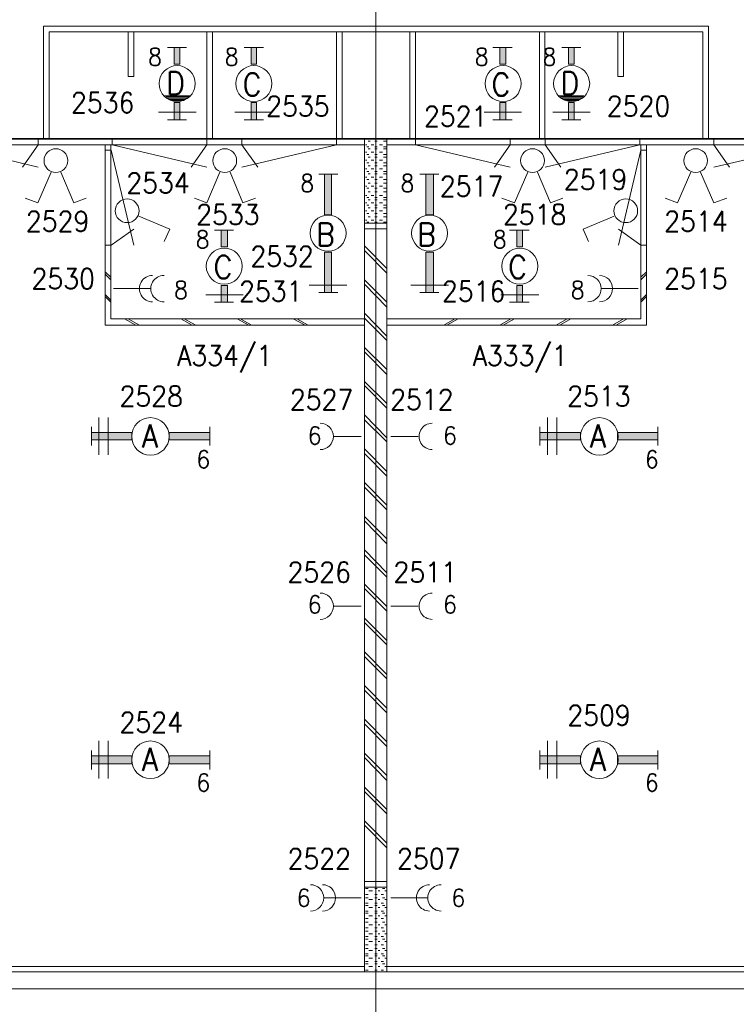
# Model space of a CAD drawing. Header units: metres. Extents: x -119 to 0, y 0 to 84.
# Tile 8 of 53: x -99.72 to -93.37, y 40.23 to 48.96. Entities that reach past the tile are written whole.
import ezdxf
from ezdxf.enums import TextEntityAlignment as Align

# ---------------------------------------------------------------- set-up
doc = ezdxf.new("R2010")
doc.units = ezdxf.units.M
doc.header["$MEASUREMENT"] = 0
doc.layers.add('Level 1', color=1, linetype='Continuous', lineweight=0)
doc.styles.add('Style-STANDARD', font='STANDARD.shx')

# ---------------------------------------------------------------- blocks, each defined once
blk = doc.blocks.new('FCAD33')
at = {"layer": 'Level 1', "color": 1, "linetype": 'Continuous', "lineweight": 0}
blk.add_circle((0, 0), 1, dxfattribs=at)
blk = doc.blocks.new('FCAD34')
at = {"layer": 'Level 1', "color": 1, "linetype": 'Continuous', "lineweight": 0}
blk.add_circle((0, 0), 1, dxfattribs=at)
blk = doc.blocks.new('FCAD35')
at = {"layer": 'Level 1', "color": 1, "linetype": 'Continuous', "lineweight": 0}
blk.add_circle((0, 0), 1, dxfattribs=at)
blk = doc.blocks.new('FCAD36')
at = {"layer": 'Level 1', "color": 1, "linetype": 'Continuous', "lineweight": 0}
blk.add_circle((0, 0), 1, dxfattribs=at)

msp = doc.modelspace()

# ---------------------------------------------------------------- linework, layer by layer
at = {"layer": 'Level 1', "color": 11, "linetype": 'Continuous', "lineweight": 0}
for p, q in [((-96.5632, 62.0781), (-96.5632, 35.3542)), ((-106.4536, 47.8994), (-6.9068, 47.8994)), ((-106.4536, 40.3676), (-6.9068, 40.3676))]:
    msp.add_line(p, q, dxfattribs=at)
at = {"layer": 'Level 1', "color": 1, "linetype": 'Continuous', "lineweight": 0}
for p, q in [((-99.5104, 47.8994), (-99.5104, 48.9013)), ((-99.5104, 48.9013), (-93.616, 48.9013)), ((-93.616, 47.8994), (-93.616, 48.9013)), ((-99.4598, 47.8994), (-99.4598, 48.8506)), ((-99.4598, 48.8506), (-93.6667, 48.8506)), ((-98.7619, 48.8506), (-98.7619, 48.453)), ((-98.7113, 48.453), (-98.7113, 48.8506)), ((-98.0641, 47.8994), (-98.0641, 48.8506)), ((-98.0134, 47.8994), (-98.0134, 48.8506)), ((-96.9141, 47.8994), (-96.9141, 48.8506)), ((-96.8634, 47.8994), (-96.8634, 48.8506)), ((-96.263, 47.8994), (-96.263, 48.8506)), ((-96.2123, 47.8994), (-96.2123, 48.8506)), ((-95.113, 47.8994), (-95.113, 48.8506)), ((-95.0662, 47.8994), (-95.0662, 48.8506)), ((-94.4191, 48.453), (-94.4191, 48.8506)), ((-94.3684, 48.8506), (-94.3684, 48.453)), ((-93.6667, 47.8994), (-93.6667, 48.8506)), ((-98.2434, 48.7103), (-98.4111, 48.7103)), ((-97.5612, 48.7103), (-97.7328, 48.7103)), ((-95.3547, 48.7103), (-95.5262, 48.7103)), ((-94.7465, 48.7103), (-94.9142, 48.7103)), ((-98.7619, 48.453), (-98.7113, 48.453)), ((-94.3684, 48.453), (-94.4191, 48.453)), ((-98.2123, 48.2815), (-98.4423, 48.2815)), ((-98.2201, 48.2737), (-98.4228, 48.2737)), ((-98.2318, 48.262), (-98.4111, 48.262)), ((-94.7192, 48.2815), (-94.9454, 48.2815)), ((-94.727, 48.2737), (-94.9259, 48.2737)), ((-94.7387, 48.262), (-94.9142, 48.262)), ((-98.2512, 48.2503), (-98.4033, 48.2503)), ((-98.2629, 48.2425), (-98.3721, 48.2425)), ((-94.7543, 48.2503), (-94.9064, 48.2503)), ((-94.766, 48.2425), (-94.8752, 48.2425)), ((-98.1577, 48.1372), (-98.4929, 48.1372)), ((-97.4832, 48.1372), (-97.8146, 48.1372)), ((-95.2728, 48.1372), (-95.6042, 48.1372)), ((-94.6647, 48.1372), (-94.996, 48.1372)), ((-98.2434, 48.071), (-98.4111, 48.071)), ((-97.5612, 48.071), (-97.7328, 48.071)), ((-95.3547, 48.071), (-95.5262, 48.071)), ((-94.7465, 48.071), (-94.9142, 48.071)), ((-100.6592, 47.9037), (-92.4735, 47.9037)), ((-100.4578, 47.8487), (-96.6646, 47.8487)), ((-100.3976, 47.8496), (-99.5576, 47.6496)), ((-99.5576, 47.8496), (-99.6976, 47.6496)), ((-99.5576, 47.8996), (-99.5576, 47.8496)), ((-98.9647, 46.2504), (-98.9647, 47.8487)), ((-98.914, 46.3049), (-98.914, 47.8487)), ((-98.9017, 47.8996), (-98.9017, 47.8496)), ((-98.9017, 47.8496), (-98.0617, 47.6496)), ((-98.0617, 47.8496), (-98.2017, 47.6496)), ((-98.0617, 47.8996), (-98.0617, 47.8496)), ((-97.7519, 47.8996), (-97.7519, 47.8496)), ((-96.9119, 47.8496), (-97.7519, 47.6496)), ((-97.7519, 47.8496), (-97.6119, 47.6496)), ((-96.9119, 47.8996), (-96.9119, 47.8496)), ((-96.6646, 40.5196), (-96.6646, 47.8994)), ((-96.6451, 47.8487), (-96.6568, 47.8487)), ((-96.6256, 47.8292), (-96.6451, 47.8292)), ((-96.6139, 47.8799), (-96.6334, 47.8799)), ((-96.5827, 47.8487), (-96.6061, 47.8487)), ((-96.5515, 47.8799), (-96.5749, 47.8799)), ((-96.5515, 47.8292), (-96.5749, 47.8292)), ((-96.5047, 47.8487), (-96.532, 47.8487)), ((-96.4735, 47.8799), (-96.4969, 47.8799)), ((-96.4735, 47.8292), (-96.4969, 47.8292)), ((-96.4658, 40.5196), (-96.4658, 47.8994)), ((-96.4658, 47.8487), (-92.6687, 47.8487)), ((-96.2136, 47.8996), (-96.2136, 47.8496)), ((-96.2136, 47.8496), (-95.3736, 47.6496)), ((-95.3736, 47.8496), (-95.5136, 47.6496)), ((-95.3736, 47.8996), (-95.3736, 47.8496)), ((-95.0639, 47.8996), (-95.0639, 47.8496)), ((-94.2239, 47.8496), (-95.0639, 47.6496)), ((-95.0639, 47.8496), (-94.9239, 47.6496)), ((-94.2239, 47.8996), (-94.2239, 47.8496)), ((-94.2163, 46.3049), (-94.2163, 47.8487)), ((-94.1657, 46.2504), (-94.1657, 47.8487)), ((-93.568, 47.8996), (-93.568, 47.8496)), ((-92.728, 47.8496), (-93.568, 47.6496)), ((-93.568, 47.8496), (-93.428, 47.6496)), ((-98.9616, 47.8), (-98.9116, 47.8)), ((-98.9116, 47.8), (-98.7116, 46.96)), ((-96.6451, 47.7825), (-96.6568, 47.7825)), ((-96.6256, 47.763), (-96.6451, 47.763)), ((-96.6139, 47.8136), (-96.6334, 47.8136)), ((-96.6139, 47.7396), (-96.6334, 47.7396)), ((-96.5827, 47.7825), (-96.6061, 47.7825)), ((-96.5515, 47.8136), (-96.5749, 47.8136)), ((-96.5515, 47.763), (-96.5749, 47.763)), ((-96.5515, 47.7396), (-96.5749, 47.7396)), ((-96.5047, 47.7825), (-96.532, 47.7825)), ((-96.4735, 47.8136), (-96.4969, 47.8136)), ((-96.4735, 47.763), (-96.4969, 47.763)), ((-96.4735, 47.7396), (-96.4969, 47.7396)), ((-94.2139, 47.8), (-94.4139, 46.96)), ((-94.1639, 47.8), (-94.2139, 47.8)), ((-96.6451, 47.7123), (-96.6568, 47.7123)), ((-96.6256, 47.6889), (-96.6451, 47.6889)), ((-96.6139, 47.6616), (-96.6334, 47.6616)), ((-96.5827, 47.7123), (-96.6061, 47.7123)), ((-96.5515, 47.6889), (-96.5749, 47.6889)), ((-96.5515, 47.6616), (-96.5749, 47.6616)), ((-96.5047, 47.7123), (-96.532, 47.7123)), ((-96.4735, 47.6889), (-96.4969, 47.6889)), ((-96.4735, 47.6616), (-96.4969, 47.6616)), ((-99.4442, 47.607), (-99.5611, 47.3341)), ((-99.3584, 47.607), (-99.2415, 47.3341)), ((-97.9472, 47.607), (-98.0641, 47.3341)), ((-97.8575, 47.607), (-97.7444, 47.3341)), ((-97.07, 47.5875), (-96.9024, 47.5875)), ((-96.6451, 47.6343), (-96.6568, 47.6343)), ((-96.6451, 47.5603), (-96.6568, 47.5603)), ((-96.6256, 47.6109), (-96.6451, 47.6109)), ((-96.6139, 47.5914), (-96.6334, 47.5914)), ((-96.5827, 47.6343), (-96.6061, 47.6343)), ((-96.5827, 47.5603), (-96.6061, 47.5603)), ((-96.5515, 47.6109), (-96.5749, 47.6109)), ((-96.5515, 47.5914), (-96.5749, 47.5914)), ((-96.5047, 47.6343), (-96.532, 47.6343)), ((-96.5047, 47.5603), (-96.532, 47.5603)), ((-96.4735, 47.6109), (-96.4969, 47.6109)), ((-96.4735, 47.5914), (-96.4969, 47.5914)), ((-96.1734, 47.5875), (-96.0057, 47.5875)), ((-95.2182, 47.607), (-95.3352, 47.3341)), ((-95.1325, 47.607), (-95.0155, 47.3341)), ((-93.7719, 47.607), (-93.8889, 47.3341)), ((-93.6862, 47.607), (-93.5692, 47.3341)), ((-96.6451, 47.4823), (-96.6568, 47.4823)), ((-96.6256, 47.5408), (-96.6451, 47.5408)), ((-96.6139, 47.5096), (-96.6334, 47.5096)), ((-96.5827, 47.4823), (-96.6061, 47.4823)), ((-96.5515, 47.5408), (-96.5749, 47.5408)), ((-96.5515, 47.5096), (-96.5749, 47.5096)), ((-96.5047, 47.4823), (-96.532, 47.4823)), ((-96.4735, 47.5408), (-96.4969, 47.5408)), ((-96.4735, 47.5096), (-96.4969, 47.5096)), ((-96.6451, 47.4004), (-96.6568, 47.4004)), ((-96.6256, 47.4628), (-96.6451, 47.4628)), ((-96.6139, 47.4316), (-96.6334, 47.4316)), ((-96.5827, 47.4004), (-96.6061, 47.4004)), ((-96.5515, 47.4628), (-96.5749, 47.4628)), ((-96.5515, 47.4316), (-96.5749, 47.4316)), ((-96.5047, 47.4004), (-96.532, 47.4004)), ((-96.4735, 47.4628), (-96.4969, 47.4628)), ((-96.4735, 47.4316), (-96.4969, 47.4316)), ((-99.5611, 47.3341), (-99.6742, 47.377)), ((-99.2415, 47.3341), (-99.1323, 47.377)), ((-98.0641, 47.3341), (-98.1733, 47.377)), ((-97.7444, 47.3341), (-97.6314, 47.377)), ((-96.6451, 47.3341), (-96.6568, 47.3341)), ((-96.6256, 47.3809), (-96.6451, 47.3809)), ((-96.6256, 47.3146), (-96.6451, 47.3146)), ((-96.6139, 47.3614), (-96.6334, 47.3614)), ((-96.5827, 47.3341), (-96.6061, 47.3341)), ((-96.5515, 47.3809), (-96.5749, 47.3809)), ((-96.5515, 47.3614), (-96.5749, 47.3614)), ((-96.5515, 47.3146), (-96.5749, 47.3146)), ((-96.5047, 47.3341), (-96.532, 47.3341)), ((-96.4735, 47.3809), (-96.4969, 47.3809)), ((-96.4735, 47.3614), (-96.4969, 47.3614)), ((-96.4735, 47.3146), (-96.4969, 47.3146)), ((-95.3352, 47.3341), (-95.4483, 47.377)), ((-95.0155, 47.3341), (-94.9064, 47.377)), ((-93.8889, 47.3341), (-93.998, 47.377)), ((-93.5692, 47.3341), (-93.4522, 47.377)), ((-98.6645, 47.2172), (-98.3916, 47.1002)), ((-96.6451, 47.264), (-96.6568, 47.264)), ((-96.6256, 47.2406), (-96.6451, 47.2406)), ((-96.6139, 47.2913), (-96.6334, 47.2913)), ((-96.6139, 47.2094), (-96.6334, 47.2094)), ((-96.5827, 47.264), (-96.6061, 47.264)), ((-96.5515, 47.2913), (-96.5749, 47.2913)), ((-96.5515, 47.2406), (-96.5749, 47.2406)), ((-96.5515, 47.2094), (-96.5749, 47.2094)), ((-96.5047, 47.264), (-96.532, 47.264)), ((-96.4735, 47.2913), (-96.4969, 47.2913)), ((-96.4735, 47.2406), (-96.4969, 47.2406)), ((-96.4735, 47.2094), (-96.4969, 47.2094)), ((-94.4503, 47.2172), (-94.727, 47.1002)), ((-96.4658, 47.1548), (-96.6646, 47.1548)), ((-96.6451, 47.1821), (-96.6568, 47.1821)), ((-96.6256, 47.1626), (-96.6451, 47.1626)), ((-96.5827, 47.1821), (-96.6061, 47.1821)), ((-96.5515, 47.1626), (-96.5749, 47.1626)), ((-96.5047, 47.1821), (-96.532, 47.1821)), ((-96.4735, 47.1626), (-96.4969, 47.1626)), ((-98.9116, 46.96), (-98.7116, 47.1)), ((-98.3916, 47.1002), (-98.4423, 46.9911)), ((-97.8263, 47.0924), (-97.9939, 47.0924)), ((-96.4658, 47.1041), (-96.6646, 47.1041)), ((-95.2065, 47.0924), (-95.3781, 47.0924)), ((-94.727, 47.1002), (-94.6803, 46.9911)), ((-94.2139, 46.96), (-94.4139, 47.1)), ((-98.9616, 46.96), (-98.9116, 46.96)), ((-96.4658, 46.7533), (-96.6646, 46.9521)), ((-94.1639, 46.96), (-94.2139, 46.96)), ((-96.4658, 46.7104), (-96.6646, 46.9131)), ((-98.914, 46.6753), (-98.9647, 46.7221)), ((-98.914, 46.6519), (-98.9647, 46.7026)), ((-94.2163, 46.6753), (-94.1657, 46.7221)), ((-94.2163, 46.6519), (-94.1657, 46.7026)), ((-96.8205, 46.6051), (-97.1558, 46.6051)), ((-96.4658, 46.4531), (-96.6646, 46.6519)), ((-96.4658, 46.4102), (-96.6646, 46.6129)), ((-95.92, 46.6051), (-96.2552, 46.6051)), ((-98.914, 46.4726), (-98.9647, 46.5233)), ((-98.5631, 46.5739), (-98.8906, 46.5739)), ((-97.7406, 46.5194), (-98.0719, 46.5194)), ((-97.07, 46.5389), (-96.9024, 46.5389)), ((-96.1734, 46.5389), (-96.0057, 46.5389)), ((-95.1208, 46.5194), (-95.4561, 46.5194)), ((-94.5633, 46.5739), (-94.2397, 46.5739)), ((-94.2163, 46.4726), (-94.1657, 46.5233)), ((-98.914, 46.4531), (-98.9647, 46.5038)), ((-97.8263, 46.4531), (-97.9939, 46.4531)), ((-95.2065, 46.4531), (-95.3781, 46.4531)), ((-94.2163, 46.4531), (-94.1657, 46.5038)), ((-96.4658, 46.1529), (-96.6646, 46.3556)), ((-96.6646, 46.2504), (-98.9647, 46.2504)), ((-96.6646, 46.3049), (-98.914, 46.3049)), ((-98.6918, 46.2504), (-98.7931, 46.3049)), ((-98.6606, 46.2504), (-98.7619, 46.3049)), ((-98.1928, 46.2504), (-98.2941, 46.3049)), ((-98.1616, 46.2504), (-98.2629, 46.3049)), ((-97.6899, 46.2504), (-97.7951, 46.3049)), ((-97.6665, 46.2504), (-97.7639, 46.3049)), ((-97.1909, 46.2504), (-97.2961, 46.3049)), ((-97.1636, 46.2504), (-97.2649, 46.3049)), ((-96.4658, 46.1139), (-96.6646, 46.3127)), ((-96.4658, 46.3049), (-94.2163, 46.3049)), ((-96.4658, 46.2504), (-94.1657, 46.2504)), ((-95.9628, 46.2504), (-95.8654, 46.3049)), ((-95.9356, 46.2504), (-95.8342, 46.3049)), ((-95.4638, 46.2504), (-95.3664, 46.3049)), ((-95.4366, 46.2504), (-95.3352, 46.3049)), ((-94.9648, 46.2504), (-94.8674, 46.3049)), ((-94.9337, 46.2504), (-94.8362, 46.3049)), ((-94.4659, 46.2504), (-94.3684, 46.3049)), ((-94.4347, 46.2504), (-94.3372, 46.3049)), ((-96.4658, 45.8566), (-96.6646, 46.0515)), ((-96.4658, 45.8137), (-96.6646, 46.0126)), ((-96.4658, 45.5564), (-96.6646, 45.7514)), ((-96.4658, 45.5136), (-96.6646, 45.7163)), ((-99.0192, 45.1003), (-99.0192, 45.4317)), ((-98.9374, 45.1003), (-98.9374, 45.4317)), ((-96.4658, 45.2524), (-96.6646, 45.4551)), ((-96.4658, 45.2173), (-96.6646, 45.4122)), ((-95.0428, 45.1003), (-95.0428, 45.4317)), ((-94.961, 45.1003), (-94.961, 45.4317)), ((-99.0855, 45.3498), (-99.0855, 45.1822)), ((-98.0368, 45.3498), (-98.0368, 45.1822)), ((-95.1091, 45.3498), (-95.1091, 45.1822)), ((-94.0643, 45.3498), (-94.0643, 45.1822)), ((-96.6958, 45.2641), (-96.9375, 45.2641)), ((-96.4307, 45.2641), (-96.189, 45.2641)), ((-96.4658, 44.9522), (-96.6646, 45.1549)), ((-96.4658, 44.9132), (-96.6646, 45.112)), ((-96.4658, 44.6559), (-96.6646, 44.8547)), ((-96.4658, 44.613), (-96.6646, 44.8157)), ((-96.4658, 44.3557), (-96.6646, 44.5545)), ((-96.4658, 44.3128), (-96.6646, 44.5156)), ((-96.4658, 44.0555), (-96.6646, 44.2583)), ((-96.4658, 44.0166), (-96.6646, 44.2154)), ((-96.4658, 43.7554), (-96.6646, 43.9542)), ((-96.4658, 43.7164), (-96.6646, 43.9152)), ((-96.6958, 43.7593), (-96.9375, 43.7593)), ((-96.4307, 43.7593), (-96.189, 43.7593)), ((-96.4658, 43.4552), (-96.6646, 43.654)), ((-96.4658, 43.4162), (-96.6646, 43.615)), ((-96.4658, 43.155), (-96.6646, 43.3538)), ((-96.4658, 43.116), (-96.6646, 43.3148)), ((-96.4658, 42.8548), (-96.6646, 43.0575)), ((-96.4658, 42.8158), (-96.6646, 43.0146)), ((-96.4658, 42.5585), (-96.6646, 42.7574)), ((-96.4658, 42.5157), (-96.6646, 42.7184)), ((-99.0192, 42.2311), (-99.0192, 42.5663)), ((-98.9374, 42.2311), (-98.9374, 42.5663)), ((-95.0428, 42.2311), (-95.0428, 42.5663)), ((-94.961, 42.2311), (-94.961, 42.5663)), ((-99.0855, 42.4806), (-99.0855, 42.3129)), ((-98.0368, 42.4806), (-98.0368, 42.3129)), ((-96.4658, 42.2583), (-96.6646, 42.4572)), ((-96.4658, 42.2155), (-96.6646, 42.4182)), ((-95.1091, 42.4806), (-95.1091, 42.3129)), ((-94.0643, 42.4806), (-94.0643, 42.3129)), ((-96.4658, 41.9582), (-96.6646, 42.157)), ((-96.4658, 41.9192), (-96.6646, 42.118)), ((-96.4658, 41.658), (-96.6646, 41.8568)), ((-96.4658, 41.619), (-96.6646, 41.8178)), ((-96.6646, 41.3188), (-96.4658, 41.3188)), ((-96.6646, 41.2681), (-96.4658, 41.2681)), ((-96.6568, 41.2565), (-96.6334, 41.2565)), ((-96.6568, 41.2058), (-96.6334, 41.2058)), ((-96.6256, 41.237), (-96.5944, 41.237)), ((-96.5749, 41.2565), (-96.5515, 41.2565)), ((-96.5749, 41.2058), (-96.5515, 41.2058)), ((-96.5437, 41.237), (-96.5281, 41.237)), ((-96.5164, 41.2058), (-96.4969, 41.2058)), ((-96.5047, 41.2565), (-96.4852, 41.2565)), ((-96.4852, 41.237), (-96.4735, 41.237)), ((-97.0193, 41.1746), (-96.6958, 41.1746)), ((-96.6568, 41.1746), (-96.6334, 41.1746)), ((-96.6568, 41.1278), (-96.6334, 41.1278)), ((-96.6568, 41.1083), (-96.6334, 41.1083)), ((-96.6256, 41.159), (-96.5944, 41.159)), ((-96.5749, 41.1746), (-96.5515, 41.1746)), ((-96.5749, 41.1278), (-96.5515, 41.1278)), ((-96.5749, 41.1083), (-96.5515, 41.1083)), ((-96.5437, 41.159), (-96.5281, 41.159)), ((-96.5164, 41.1278), (-96.4969, 41.1278)), ((-96.5047, 41.1746), (-96.4852, 41.1746)), ((-96.5047, 41.1083), (-96.4852, 41.1083)), ((-96.4852, 41.159), (-96.4735, 41.159)), ((-96.1071, 41.1746), (-96.4307, 41.1746)), ((-96.6568, 41.0576), (-96.6334, 41.0576)), ((-96.6568, 41.0381), (-96.6334, 41.0381)), ((-96.6256, 41.0888), (-96.5944, 41.0888)), ((-96.6256, 41.0147), (-96.5944, 41.0147)), ((-96.5749, 41.0576), (-96.5515, 41.0576)), ((-96.5749, 41.0381), (-96.5515, 41.0381)), ((-96.5437, 41.0888), (-96.5281, 41.0888)), ((-96.5437, 41.0147), (-96.5281, 41.0147)), ((-96.5164, 41.0576), (-96.4969, 41.0576)), ((-96.5047, 41.0381), (-96.4852, 41.0381)), ((-96.4852, 41.0888), (-96.4735, 41.0888)), ((-96.4852, 41.0147), (-96.4735, 41.0147)), ((-96.6568, 40.9914), (-96.6334, 40.9914)), ((-96.6568, 40.9602), (-96.6334, 40.9602)), ((-96.6256, 40.9368), (-96.5944, 40.9368)), ((-96.5749, 40.9914), (-96.5515, 40.9914)), ((-96.5749, 40.9602), (-96.5515, 40.9602)), ((-96.5437, 40.9368), (-96.5281, 40.9368)), ((-96.5164, 40.9914), (-96.4969, 40.9914)), ((-96.5047, 40.9602), (-96.4852, 40.9602)), ((-96.4852, 40.9368), (-96.4735, 40.9368)), ((-96.6568, 40.9095), (-96.6334, 40.9095)), ((-96.6568, 40.8783), (-96.6334, 40.8783)), ((-96.6256, 40.8549), (-96.5944, 40.8549)), ((-96.5749, 40.9095), (-96.5515, 40.9095)), ((-96.5749, 40.8783), (-96.5515, 40.8783)), ((-96.5437, 40.8549), (-96.5281, 40.8549)), ((-96.5164, 40.9095), (-96.4969, 40.9095)), ((-96.5047, 40.8783), (-96.4852, 40.8783)), ((-96.4852, 40.8549), (-96.4735, 40.8549)), ((-96.6568, 40.8315), (-96.6334, 40.8315)), ((-96.6568, 40.8081), (-96.6334, 40.8081)), ((-96.6568, 40.7575), (-96.6334, 40.7575)), ((-96.6256, 40.7886), (-96.5944, 40.7886)), ((-96.5749, 40.8315), (-96.5515, 40.8315)), ((-96.5749, 40.8081), (-96.5515, 40.8081)), ((-96.5749, 40.7575), (-96.5515, 40.7575)), ((-96.5437, 40.7886), (-96.5281, 40.7886)), ((-96.5164, 40.8315), (-96.4969, 40.8315)), ((-96.5164, 40.7575), (-96.4969, 40.7575)), ((-96.5047, 40.8081), (-96.4852, 40.8081)), ((-96.4852, 40.7886), (-96.4735, 40.7886)), ((-96.6568, 40.7263), (-96.6334, 40.7263)), ((-96.6568, 40.6795), (-96.6334, 40.6795)), ((-96.6256, 40.7068), (-96.5944, 40.7068)), ((-96.5749, 40.7263), (-96.5515, 40.7263)), ((-96.5749, 40.6795), (-96.5515, 40.6795)), ((-96.5437, 40.7068), (-96.5281, 40.7068)), ((-96.5164, 40.6795), (-96.4969, 40.6795)), ((-96.5047, 40.7263), (-96.4852, 40.7263)), ((-96.4852, 40.7068), (-96.4735, 40.7068)), ((-96.6568, 40.66), (-96.6334, 40.66)), ((-96.6568, 40.6093), (-96.6334, 40.6093)), ((-96.6568, 40.5898), (-96.6334, 40.5898)), ((-96.6256, 40.6405), (-96.5944, 40.6405)), ((-96.5749, 40.66), (-96.5515, 40.66)), ((-96.5749, 40.6093), (-96.5515, 40.6093)), ((-96.5749, 40.5898), (-96.5515, 40.5898)), ((-96.5437, 40.6405), (-96.5281, 40.6405)), ((-96.5164, 40.6093), (-96.4969, 40.6093)), ((-96.5047, 40.66), (-96.4852, 40.66)), ((-96.5047, 40.5898), (-96.4852, 40.5898)), ((-96.4852, 40.6405), (-96.4735, 40.6405)), ((-100.6488, 40.5196), (-44.5151, 40.5196)), ((-100.45, 40.5664), (-96.6646, 40.5664)), ((-96.6568, 40.5352), (-96.6334, 40.5352)), ((-96.6256, 40.5664), (-96.5944, 40.5664)), ((-96.5749, 40.5352), (-96.5515, 40.5352)), ((-96.5437, 40.5664), (-96.5281, 40.5664)), ((-96.5164, 40.5352), (-96.4969, 40.5352)), ((-96.4852, 40.5664), (-96.4735, 40.5664)), ((-96.4658, 40.5664), (-92.6687, 40.5664)), ((-100.8008, 40.3676), (-44.3669, 40.3676))]:
    msp.add_line(p, q, dxfattribs=at)
for centre, radius in [((-98.3253, 48.3906), 0.1598), ((-97.647, 48.3906), 0.1598), ((-95.4366, 48.3906), 0.1598), ((-94.8284, 48.3906), 0.1598), ((-99.4013, 47.7083), 0.1053), ((-97.9043, 47.7083), 0.1053), ((-95.1754, 47.7083), 0.1053), ((-93.729, 47.7083), 0.1053), ((-98.7697, 47.2639), 0.1053), ((-94.3489, 47.2639), 0.1053), ((-96.9882, 47.0651), 0.1598), ((-96.0876, 47.0651), 0.1598), ((-97.9082, 46.7727), 0.1598), ((-95.2884, 46.7727), 0.1598)]:
    msp.add_circle(centre, radius, dxfattribs=at)
for centre, start, end in [((-98.5436, 46.5739), 90.00002, 270.00016), ((-98.4423, 46.5739), 90.00002, 270.00016), ((-94.6842, 46.5739), 270.00006, 90.00005), ((-94.5828, 46.5739), 270.00006, 90.00005), ((-97.0583, 45.264), 270.00006, 89.99997), ((-96.0642, 45.264), 90.00002, 270.00013), ((-97.0583, 43.7592), 270.00006, 89.99997), ((-96.0642, 43.7592), 90.00002, 270.00013), ((-97.1441, 41.1745), 270.00006, 90.00005), ((-97.0388, 41.1745), 270.00006, 90.00005), ((-96.0876, 41.1745), 90.00002, 270.00019), ((-95.9862, 41.1745), 90.00002, 270.00019)]:
    msp.add_arc(centre, 0.117, start, end, dxfattribs=at)
at = {"layer": 'Level 1', "color": 1, "linetype": 'Continuous', "lineweight": 0, "extrusion": (0, 0, -1)}
for points in [[(98.3526, 48.5621), (98.3019, 48.5621), (98.3526, 48.7103), (98.3019, 48.7103)], [(97.6704, 48.5621), (97.6236, 48.5621), (97.6704, 48.7103), (97.6236, 48.7103)], [(95.4638, 48.5621), (95.4132, 48.5621), (95.4638, 48.7103), (95.4132, 48.7103)], [(94.8557, 48.5621), (94.805, 48.5621), (94.8557, 48.7103), (94.805, 48.7103)], [(98.3526, 48.071), (98.3019, 48.071), (98.3526, 48.223), (98.3019, 48.223)], [(97.6704, 48.071), (97.6236, 48.071), (97.6704, 48.223), (97.6236, 48.223)], [(95.4638, 48.071), (95.4132, 48.071), (95.4638, 48.223), (95.4132, 48.223)], [(94.8557, 48.071), (94.805, 48.071), (94.8557, 48.223), (94.805, 48.223)], [(97.0193, 47.2289), (97.0193, 47.5875), (96.957, 47.2289), (96.957, 47.5875)], [(96.1227, 47.2289), (96.1227, 47.5875), (96.0525, 47.2289), (96.0525, 47.5875)], [(97.9355, 46.9443), (97.8809, 46.9443), (97.9355, 47.0924), (97.8809, 47.0924)], [(95.3157, 46.9443), (95.265, 46.9443), (95.3157, 47.0924), (95.265, 47.0924)], [(97.9355, 46.4531), (97.8809, 46.4531), (97.9355, 46.6012), (97.8809, 46.6012)], [(95.3157, 46.4531), (95.265, 46.4531), (95.3157, 46.6012), (95.265, 46.6012)], [(98.3955, 45.2991), (98.0368, 45.2991), (98.3955, 45.2329), (98.0368, 45.2329)], [(94.423, 45.2991), (94.0643, 45.2991), (94.423, 45.2329), (94.0643, 45.2329)], [(98.3955, 42.4338), (98.0368, 42.4338), (98.3955, 42.3636), (98.0368, 42.3636)], [(94.423, 42.4338), (94.0643, 42.4338), (94.423, 42.3636), (94.0643, 42.3636)]]:
    msp.add_solid(points, dxfattribs=at)
at = {"layer": 'Level 1', "color": 1, "linetype": 'Continuous', "lineweight": 0}
for points in [[(-96.957, 46.8975), (-96.957, 46.5389), (-97.0193, 46.8975), (-97.0193, 46.5389)], [(-96.0525, 46.8975), (-96.0525, 46.5389), (-96.1227, 46.8975), (-96.1227, 46.5389)], [(-98.7269, 45.2329), (-99.0855, 45.2329), (-98.7269, 45.2991), (-99.0855, 45.2991)], [(-94.7504, 45.2329), (-95.1091, 45.2329), (-94.7504, 45.2991), (-95.1091, 45.2991)], [(-98.7269, 42.3636), (-99.0855, 42.3636), (-98.7269, 42.4338), (-99.0855, 42.4338)], [(-94.7504, 42.3636), (-95.1091, 42.3636), (-94.7504, 42.4338), (-95.1091, 42.4338)]]:
    msp.add_solid(points, dxfattribs=at)
for points in [[(-98.3526, 48.5621), (-98.3019, 48.5621), (-98.3019, 48.7103), (-98.3526, 48.7103)], [(-97.6704, 48.5621), (-97.6236, 48.5621), (-97.6236, 48.7103), (-97.6704, 48.7103)], [(-95.4638, 48.5621), (-95.4132, 48.5621), (-95.4132, 48.7103), (-95.4638, 48.7103)], [(-94.8557, 48.5621), (-94.805, 48.5621), (-94.805, 48.7103), (-94.8557, 48.7103)], [(-98.3526, 48.071), (-98.3019, 48.071), (-98.3019, 48.223), (-98.3526, 48.223)], [(-97.6704, 48.071), (-97.6236, 48.071), (-97.6236, 48.223), (-97.6704, 48.223)], [(-95.4638, 48.071), (-95.4132, 48.071), (-95.4132, 48.223), (-95.4638, 48.223)], [(-94.8557, 48.071), (-94.805, 48.071), (-94.805, 48.223), (-94.8557, 48.223)], [(-97.0193, 47.2289), (-97.0193, 47.5875), (-96.957, 47.5875), (-96.957, 47.2289)], [(-96.1227, 47.2289), (-96.1227, 47.5875), (-96.0525, 47.5875), (-96.0525, 47.2289)], [(-97.9355, 46.9443), (-97.8809, 46.9443), (-97.8809, 47.0924), (-97.9355, 47.0924)], [(-95.3157, 46.9443), (-95.265, 46.9443), (-95.265, 47.0924), (-95.3157, 47.0924)], [(-96.957, 46.8975), (-96.957, 46.5389), (-97.0193, 46.5389), (-97.0193, 46.8975)], [(-96.0525, 46.8975), (-96.0525, 46.5389), (-96.1227, 46.5389), (-96.1227, 46.8975)], [(-97.9355, 46.4531), (-97.8809, 46.4531), (-97.8809, 46.6012), (-97.9355, 46.6012)], [(-95.3157, 46.4531), (-95.265, 46.4531), (-95.265, 46.6012), (-95.3157, 46.6012)], [(-98.7269, 45.2329), (-99.0855, 45.2329), (-99.0855, 45.2991), (-98.7269, 45.2991)], [(-98.3955, 45.2991), (-98.0368, 45.2991), (-98.0368, 45.2329), (-98.3955, 45.2329)], [(-94.7504, 45.2329), (-95.1091, 45.2329), (-95.1091, 45.2991), (-94.7504, 45.2991)], [(-94.423, 45.2991), (-94.0643, 45.2991), (-94.0643, 45.2329), (-94.423, 45.2329)], [(-98.7269, 42.3636), (-99.0855, 42.3636), (-99.0855, 42.4338), (-98.7269, 42.4338)], [(-98.3955, 42.4338), (-98.0368, 42.4338), (-98.0368, 42.3636), (-98.3955, 42.3636)], [(-94.7504, 42.3636), (-95.1091, 42.3636), (-95.1091, 42.4338), (-94.7504, 42.4338)], [(-94.423, 42.4338), (-94.0643, 42.4338), (-94.0643, 42.3636), (-94.423, 42.3636)]]:
    msp.add_3dface(points, dxfattribs=at)

# ---------------------------------------------------------------- block references
at = {"layer": 'Level 1', "color": 1, "linetype": 'Continuous', "lineweight": 0, "xscale": 0.166301}
for name, p, yscale in [('FCAD33', (-98.5631, 45.2641), 0.1663), ('FCAD34', (-94.5828, 45.2641), 0.1663), ('FCAD35', (-98.5631, 42.3987), 0.1663), ('FCAD36', (-94.5828, 42.3987), 0.166301)]:
    msp.add_blockref(name, p, dxfattribs=dict(at, yscale=yscale))

# ---------------------------------------------------------------- texts
at = {"layer": 'Level 1', "color": 1, "linetype": 'Continuous', "lineweight": 0, "style": 'Style-STANDARD'}
for s, height, p in [('8', 0.1559, (-98.5219, 48.5505)), ('8', 0.1559, (-97.8436, 48.5505)), ('8', 0.1559, (-95.6254, 48.5505)), ('8', 0.1559, (-95.025, 48.5505)), ('2536', 0.1799, (-98.9864, 48.131)), ('2535', 0.1799, (-97.2557, 48.101)), ('2520', 0.1799, (-94.2357, 48.101)), ('2521', 0.1799, (-95.8564, 48.011)), ('2534', 0.1799, (-98.4957, 47.421)), ('8', 0.1559, (-97.173, 47.4316)), ('8', 0.1559, (-96.2842, 47.4316)), ('2517', 0.1799, (-95.7164, 47.391)), ('2519', 0.1799, (-94.6164, 47.451)), ('2533', 0.1799, (-97.8757, 47.141)), ('2518', 0.1799, (-95.1564, 47.141)), ('2529', 0.1799, (-99.3857, 47.081)), ('2514', 0.1799, (-93.7264, 47.081)), ('8', 0.1559, (-98.1009, 46.9326)), ('8', 0.1559, (-95.4655, 46.9326)), ('2532', 0.1799, (-97.3957, 46.771)), ('2530', 0.1799, (-99.3357, 46.571)), ('2515', 0.1799, (-93.7264, 46.571)), ('8', 0.1559, (-98.2919, 46.4843)), ('2531', 0.1799, (-97.4964, 46.461)), ('2516', 0.1799, (-95.6971, 46.461)), ('8', 0.1559, (-94.7755, 46.4843)), ('A334/1', 0.1799, (-97.905, 45.891)), ('A333/1', 0.1799, (-95.2851, 45.891)), ('2528', 0.1799, (-98.5557, 45.531)), ('2527', 0.1799, (-97.0457, 45.501)), ('2512', 0.1799, (-96.1564, 45.501)), ('2513', 0.1799, (-94.5864, 45.531)), ('6', 0.1559, (-97.1075, 45.1939)), ('6', 0.1559, (-95.9067, 45.1939)), ('6', 0.1559, (-98.0938, 44.9834)), ('6', 0.1559, (-94.1174, 44.9834)), ('2526', 0.1799, (-97.0663, 43.971)), ('2511', 0.1799, (-96.1271, 43.971)), ('6', 0.1559, (-97.1075, 43.6969)), ('6', 0.1559, (-95.9067, 43.6969)), ('2509', 0.1799, (-94.5857, 42.701)), ('2524', 0.1799, (-98.5557, 42.641)), ('6', 0.1559, (-98.0938, 42.118)), ('6', 0.1559, (-94.1174, 42.118)), ('2522', 0.1799, (-97.0657, 41.431)), ('2507', 0.1799, (-96.0957, 41.431)), ('6', 0.1559, (-97.2049, 41.0966)), ('6', 0.1559, (-95.8327, 41.0966))]:
    msp.add_text(s, height=height, dxfattribs=at).set_placement(p, align=Align.CENTER)
for s, p in [('D', (-98.2573, 48.2932)), ('C', (-97.579, 48.2815)), ('C', (-95.3725, 48.2815)), ('D', (-94.7604, 48.2932)), ('B', (-96.928, 46.9521)), ('B', (-96.0313, 46.9521)), ('C', (-97.8363, 46.6636)), ('C', (-95.2243, 46.6636)), ('A', (-98.4951, 45.1666)), ('A', (-94.5226, 45.1666)), ('A', (-98.4951, 42.3012)), ('A', (-94.5226, 42.3012))]:
    msp.add_text(s, height=0.2027, dxfattribs=at).set_placement(p, align=Align.RIGHT)

doc.saveas('drawing.dxf')
